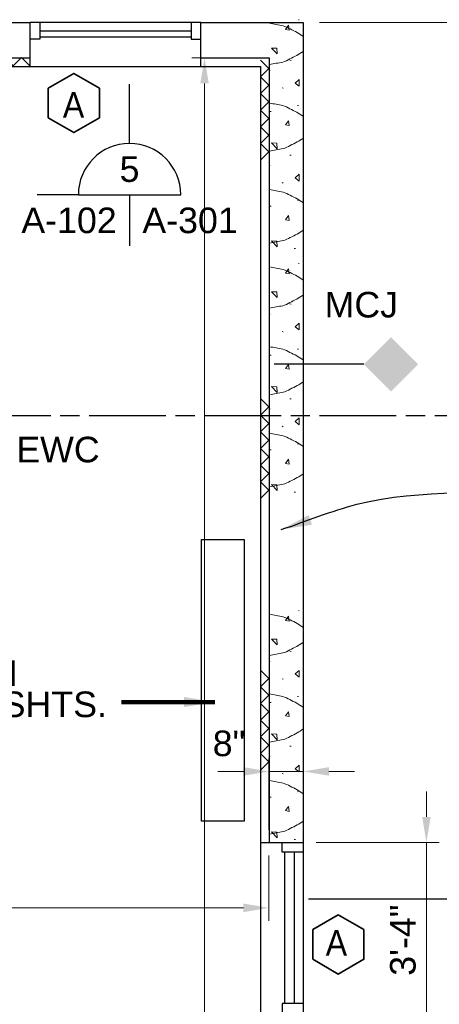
# Model space of a CAD drawing. Extents: x 394 to 1755, y 1847 to 2768.
# Tile 6 of 10: x 672 to 770, y 2255 to 2485. Entities that reach past the tile are written whole.
import ezdxf
from ezdxf.enums import TextEntityAlignment as Align

# ---------------------------------------------------------------- set-up
doc = ezdxf.new("R2010")
doc.units = 0
doc.header["$MEASUREMENT"] = 0
doc.linetypes.add('ACAD_ISO03W100', pattern=[360, 144, -216])
doc.linetypes.add('ACAD_ISO08W100', pattern=[36, 24, -3, 6, -3])
for name, color, linetype, lineweight in [('4', 7, 'Continuous', 18), ('A-Anno-Dims', 33, 'Continuous', 25), ('A-Anno-Patt', 152, 'Continuous', 18), ('A-Anno-Symb', 6, 'Continuous', 35), ('A-Anno-Text', 53, 'Continuous', 25), ('A-Glaz-Full', 1, 'Continuous', 25), ('A-Join-Ctrl', 1, 'ACAD_ISO03W100', 25), ('A-Wall-Cntr', 5, 'ACAD_ISO08W100', 18), ('A-Wall-Full-Intr', 3, 'Continuous', 25), ('A-Wall-Jamb', 1, 'Continuous', 25), ('od37a201$0$A-Anno-Text', 53, 'Continuous', 25), ('od38a1 plan$0$Level 1', 7, 'Continuous', 18)]:
    doc.layers.add(name, color=color, linetype=linetype, lineweight=lineweight)
doc.layers.add('52', color=7, linetype='Continuous')
doc.styles.add('notes', font='ARIAL.TTF')
doc.styles.add('od37a201$0$NOTES', font='ARIAL.TTF')
doc.styles.add('Style-Arial', font='ARIAL.TTF')
doc.styles.add('Text', font='ARIAL.TTF', dxfattribs={"height": 0.125})
doc.styles.add('Text_0', font='ARIAL.TTF')
doc.dimstyles.new('EARCH', dxfattribs={"dimtxt": 0.125, "dimasz": 0.125, "dimexe": 0.0625, "dimexo": 0.0625, "dimgap": 0.0625, "dimtad": 1, "dimdec": 4, "dimzin": 3, "dimdsep": 46, "dimlunit": 4, "dimtxsty": 'notes', "dimcen": 0, "dimclrd": 256, "dimclre": 256, "dimadec": 0, "dimazin": 0, "dimtfac": 0.75, "dimtdec": 4, "dimtmove": 1, "dimatfit": 3, "dimfxl": 0, "dimfrac": 1, "dimtolj": 1, "dimtzin": 3, "dimlwd": 18, "dimlwe": 18, "dimarcsym": 0})
doc.dimstyles.new('Std-Arch', dxfattribs={"dimtxt": 0.125, "dimasz": 0.15, "dimexe": 0.0625, "dimexo": 0.0625, "dimgap": 0.0625, "dimtad": 1, "dimdec": 4, "dimzin": 11, "dimdsep": 46, "dimlunit": 4, "dimtxsty": 'Text', "dimcen": 0.09, "dimclrd": 256, "dimclre": 256, "dimadec": 4, "dimazin": 3, "dimtfac": 1, "dimtdec": 4, "dimtofl": 0, "dimtmove": 1, "dimatfit": 3, "dimfxl": 0, "dimfrac": 2, "dimtzin": 11, "dimlwd": 18, "dimlwe": 18, "dimarcsym": 0})

# ---------------------------------------------------------------- blocks, each defined once
blk = doc.blocks.new('*D155')
at = {"layer": 'A-Anno-Dims', "lineweight": 18}
for p, q in [((730.55, 2289.76), (730.55, 2274.48)), ((578.58, 2281.72), (578.58, 2274.48)), ((584.58, 2277.48), (724.55, 2277.48))]:
    blk.add_line(p, q, dxfattribs=at)
blk.add_solid([(584.58, 2276.48), (578.58, 2277.48), (584.58, 2278.48)], dxfattribs=at)
at = {"layer": 'A-Anno-Dims', "lineweight": 18, "extrusion": (0, 0, -1)}
blk.add_solid([(-724.55, 2278.48), (-730.55, 2277.48), (-724.55, 2276.48)], dxfattribs=at)
at = {"layer": 'A-Anno-Dims', "linetype": 'Continuous', "lineweight": 18, "insert": (657.89, 2283.55), "char_height": 6, "attachment_point": 5, "style": 'notes'}
blk.add_mtext('12\'-8"', dxfattribs=at)
blk = doc.blocks.new('*D141')
at = {"layer": 'A-Anno-Dims', "lineweight": 18}
for p, q in [((730.55, 2295.76), (730.55, 2312.42)), ((738.58, 2288.67), (738.58, 2312.42)), ((718.55, 2309.42), (724.55, 2309.42)), ((730.55, 2309.42), (738.58, 2309.42)), ((744.58, 2309.42), (750.58, 2309.42))]:
    blk.add_line(p, q, dxfattribs=at)
at = {"layer": 'A-Anno-Dims', "lineweight": 18, "extrusion": (0, 0, -1)}
blk.add_solid([(-724.55, 2310.42), (-730.55, 2309.42), (-724.55, 2308.42)], dxfattribs=at)
at = {"layer": 'A-Anno-Dims', "lineweight": 18}
blk.add_solid([(744.58, 2308.42), (738.58, 2309.42), (744.58, 2310.42)], dxfattribs=at)
at = {"layer": 'A-Anno-Dims', "linetype": 'Continuous', "lineweight": 18, "style": 'notes'}
blk.add_text('8"', height=6, dxfattribs=at).set_placement((717.36, 2316), align=Align.MIDDLE_LEFT)
blk = doc.blocks.new('*D76')
at = {"layer": 'A-Anno-Dims', "lineweight": 18}
for p, q in [((768.65, 2304.76), (768.65, 2298.76)), ((742.79, 2292.76), (771.65, 2292.76)), ((768.65, 2292.76), (768.65, 2252.78)), ((745.79, 2252.78), (771.65, 2252.78)), ((768.65, 2246.78), (768.65, 2240.78))]:
    blk.add_line(p, q, dxfattribs=at)
blk.add_solid([(769.65, 2298.76), (768.65, 2292.76), (767.65, 2298.76)], dxfattribs=at)
at = {"layer": 'A-Anno-Dims', "lineweight": 18, "extrusion": (0, 0, -1)}
blk.add_solid([(-767.65, 2246.78), (-768.65, 2252.78), (-769.65, 2246.78)], dxfattribs=at)
at = {"layer": 'A-Anno-Dims', "linetype": 'Continuous', "style": 'notes'}
blk.add_text('3\'-4"', height=6, rotation=90, dxfattribs=at).set_placement((763.12, 2261.57), align=Align.MIDDLE_LEFT)
blk = doc.blocks.new('*D54')
at = {"layer": 'A-Anno-Dims', "lineweight": 18}
for p, q in [((728.76, 2476.52), (713.64, 2476.52)), ((716.64, 1994.87), (716.64, 2470.52)), ((728.76, 1988.87), (713.64, 1988.87))]:
    blk.add_line(p, q, dxfattribs=at)
at = {"layer": 'A-Anno-Dims'}
for points in [[(715.64, 2470.52), (717.64, 2470.52), (716.64, 2476.52)], [(715.64, 1994.87), (717.64, 1994.87), (716.64, 1988.87)]]:
    blk.add_solid(points, dxfattribs=at)
at = {"layer": 'A-Anno-Dims', "insert": (710.58, 2232.7), "char_height": 6, "attachment_point": 5, "rotation": 90, "style": 'notes'}
blk.add_mtext("\\A1;40'-8'", dxfattribs=at)
blk = doc.blocks.new('*D55')
at = {"layer": 'A-Anno-Dims', "lineweight": 18}
for p, q in [((742.35, 2484.75), (817.5, 2484.75)), ((814.5, 1986.78), (814.5, 2478.75)), ((742.79, 1980.78), (817.5, 1980.78))]:
    blk.add_line(p, q, dxfattribs=at)
at = {"layer": 'A-Anno-Dims'}
for points in [[(813.5, 2478.75), (815.5, 2478.75), (814.5, 2484.75)], [(813.5, 1986.78), (815.5, 1986.78), (814.5, 1980.78)]]:
    blk.add_solid(points, dxfattribs=at)
at = {"layer": 'A-Anno-Dims', "insert": (808.44, 2350.6), "char_height": 6, "attachment_point": 5, "rotation": 90, "style": 'notes'}
blk.add_mtext('\\A1;42\'-0"', dxfattribs=at)
blk = doc.blocks.new('8CMU')
for p, q in [((10.05, 7.7), (10.05, 7.98)), ((19.64, 7.89), (19.56, 8.09)), ((32.25, 7.7), (32.25, 7.98)), ((41.84, 7.89), (41.76, 8.09)), ((15.5, 4.89), (15.6, 5.11)), ((37.69, 4.89), (37.81, 5.11)), ((21.99, 3), (22.03, 3.27)), ((44.2, 3), (44.24, 3.27)), ((0.14, 2.01), (0.18, 2.29)), ((11.45, 1.29), (11.47, 1.49)), ((33.64, 1.29), (33.67, 1.49)), ((53.72, 1.09), (53.74, 1.3))]:
    blk.add_line(p, q)
for points, knots in [([(1.38, 8.09), (1.59, 7.02), (1.8, 5.95), (2.01, 4.88), (2.13, 4.28), (2.46, 3.75), (2.73, 3.2), (3.27, 2.13), (3.82, 1.09), (4.49, 0.09)], [0, 0, 0, 0, 0.377497, 0.377497, 0.377497, 0.58782, 0.58782, 0.58782, 1, 1, 1, 1]), ([(13.98, 8.09), (13.77, 7.02), (13.56, 5.95), (13.35, 4.88), (13.23, 4.28), (12.9, 3.75), (12.63, 3.2), (12.09, 2.13), (11.54, 1.09), (10.87, 0.09)], [0, 0, 0, 0, 0.377499, 0.377499, 0.377499, 0.587821, 0.587821, 0.587821, 1, 1, 1, 1]), ([(22.93, 8.09), (23.14, 7.02), (23.35, 5.95), (23.56, 4.88), (23.68, 4.28), (24.01, 3.75), (24.28, 3.2), (24.82, 2.13), (25.37, 1.09), (26.04, 0.09)], [0, 0, 0, 0, 0.377499, 0.377499, 0.377499, 0.587821, 0.587821, 0.587821, 1, 1, 1, 1]), ([(34.23, 8.09), (34.03, 7.05), (33.82, 6), (33.62, 4.96), (33.5, 4.36), (33.17, 3.83), (32.9, 3.28), (32.36, 2.21), (31.81, 1.17), (31.14, 0.17)], [0, 0, 0, 0, 0.371607, 0.371607, 0.371607, 0.58392, 0.58392, 0.58392, 1, 1, 1, 1]), ([(43.22, 8.09), (43.42, 7.05), (43.63, 6), (43.83, 4.96), (43.95, 4.36), (44.28, 3.83), (44.55, 3.28), (45.09, 2.21), (45.64, 1.17), (46.31, 0.17)], [0, 0, 0, 0, 0.371609, 0.371609, 0.371609, 0.583921, 0.583921, 0.583921, 1, 1, 1, 1]), ([(52.92, 8.09), (52.71, 7.02), (52.5, 5.95), (52.29, 4.88), (52.17, 4.28), (51.85, 3.75), (51.57, 3.2), (51.04, 2.13), (50.48, 1.09), (49.82, 0.09)], [0, 0, 0, 0, 0.377497, 0.377497, 0.377497, 0.58782, 0.58782, 0.58782, 1, 1, 1, 1])]:
    blk.add_open_spline(points, degree=3, knots=knots)
for points in [[(1.87, 6.35), (1.94, 7.6), (0.55, 6.25)], [(24.84, 6.35), (24.9, 7.6), (23.52, 6.25)], [(47.04, 6.35), (47.1, 7.6), (45.72, 6.25)], [(6.73, 3.49), (7.86, 3.64), (6.91, 4.28)], [(28.93, 3.49), (30.06, 3.64), (29.11, 4.28)], [(51.29, 3.49), (52.43, 3.64), (51.47, 4.28)], [(15.96, 1.09), (16.71, 2.09), (17.56, 1.13)], [(38.16, 1.09), (38.91, 2.09), (39.76, 1.13)]]:
    blk.add_3dface(points)
blk = doc.blocks.new('stud')
at = {"layer": '52'}
for p, q in [((0, 0), (150, 150)), ((300, 0), (150, 150)), ((300, 0), (450, 150)), ((600, 0), (450, 150)), ((600, 0), (750, 150)), ((900, 0), (750, 150)), ((900, 0), (1050, 150)), ((1200, 0), (1050, 150)), ((1200, 0), (1350, 150)), ((1500, 0), (1350, 150)), ((1500, 0), (1650, 150)), ((1800, 0), (1650, 150))]:
    blk.add_line(p, q, dxfattribs=at)
blk = doc.blocks.new('od37a201$0$cutsymb')
for p, q in [((-0.25, 0), (0.25, 0)), ((0, 0), (0, -0.25))]:
    blk.add_line(p, q)
blk.add_arc((0, 0), 0.25, 0, 180)
at = {"lineweight": 35, "style": 'od37a201$0$NOTES'}
blk.add_attdef('DETAIL', text='', height=0.125, dxfattribs=at).set_placement((0, 0.125), align=Align.MIDDLE_CENTER)
blk.add_attdef('CUTON', text='', height=0.125, dxfattribs=at).set_placement((-0.0625, -0.125), align=Align.MIDDLE_RIGHT)
blk.add_attdef('FOUNDON', text='', height=0.125, dxfattribs=at).set_placement((0.0625, -0.125), align=Align.MIDDLE_LEFT)
blk = doc.blocks.new('MCJ')
blk.add_line((-21, 0), (0, 0))
at = {"extrusion": (0, 0, -1)}
blk.add_solid([(27.36, -6.366), (20.997, 0.003), (33.723, -0.009), (27.36, 6.36)], dxfattribs=at)

msp = doc.modelspace()

# ---------------------------------------------------------------- linework, layer by layer
at = {"layer": '4', "color": 113, "linetype": 'Continuous', "lineweight": 25}
msp.add_3dface([(724.72344, 2297.74904), (714.72344, 2297.74904), (714.72344, 2363.75756), (724.72344, 2363.75756)], dxfattribs=at)
at = {"layer": 'A-Anno-Symb', "flags": 128}
for points in [[(678.79545, 2462.47963), (678.79545, 2469.40513), (684.79301, 2472.86788), (690.79045, 2469.40513), (690.79045, 2462.47963), (684.79301, 2459.01688)], [(740.80325, 2265.45489), (740.80325, 2272.38039), (746.80081, 2275.84314), (752.79825, 2272.38039), (752.79825, 2265.45489), (746.80081, 2261.99214)]]:
    msp.add_lwpolyline(points, close=True, dxfattribs=at)
at = {"layer": 'A-Glaz-Full'}
for p, q in [((714.58261, 2484.75233), (674.58261, 2484.75233)), ((676.84146, 2482.80151), (712.32376, 2482.80151)), ((676.84146, 2481.40513), (712.32376, 2481.40513)), ((738.58261, 2292.75895), (738.58261, 2252.78009)), ((734.16758, 2290.5001), (734.16758, 2255.05948)), ((736.44697, 2290.5001), (736.44697, 2255.05948))]:
    msp.add_line(p, q, dxfattribs=at)
at = {"layer": 'A-Wall-Cntr', "lineweight": 25, "ltscale": 0.75}
msp.add_line((445.38746, 2392.77639), (1312.45073, 2392.77639), dxfattribs=at)
at = {"layer": 'A-Wall-Full-Intr'}
for p, q in [((714.58261, 2484.75233), (738.58261, 2484.75233)), ((738.58261, 2484.75233), (738.58261, 2292.75895)), ((578.31475, 2476.5178), (674.58261, 2476.5178)), ((714.58261, 2476.5178), (730.55342, 2476.5178)), ((730.55342, 2476.5178), (730.55342, 2292.75895)), ((656.31475, 2474.5178), (728.55342, 2474.5178)), ((728.55342, 2474.5178), (728.55342, 1990.87334)), ((1265.09702, 2279.536), (739.78573, 2279.536))]:
    msp.add_line(p, q, dxfattribs=at)
at = {"layer": 'A-Wall-Jamb'}
for p, q in [((674.58261, 2474.5178), (674.58261, 2484.75233)), ((676.84146, 2484.75233), (676.84146, 2480.91229)), ((712.32376, 2484.75233), (712.32376, 2480.91229)), ((714.58261, 2474.5178), (714.58261, 2484.75233)), ((676.84146, 2480.91229), (674.58261, 2480.91229)), ((712.32376, 2480.91229), (714.58261, 2480.91229)), ((728.55342, 2292.75895), (738.58261, 2292.75895)), ((733.61314, 2290.5001), (733.61314, 2292.75895)), ((738.58261, 2290.5001), (733.61314, 2290.5001)), ((738.58261, 2255.05948), (733.61314, 2255.05948)), ((733.61314, 2255.05948), (733.61314, 2252.78009))]:
    msp.add_line(p, q, dxfattribs=at)
at = {"layer": 'od37a201$0$A-Anno-Text'}
for p, q in [((697.86349, 2456.4611), (697.86349, 2470.32454)), ((685.86349, 2444.4611), (676.2082, 2444.4611))]:
    msp.add_line(p, q, dxfattribs=at)
at = {"layer": 'od37a201$0$A-Anno-Text', "flags": 128}
msp.add_lwpolyline([(697.86349, 2460.75083, 0, 0, 0), (697.86349, 2463.15083, 4.5, 0, 0), (697.86349, 2470.65083, 0, -4.5, 0)], format="xyseb", dxfattribs=at)
at = {"layer": 'od38a1 plan$0$Level 1', "color": 3, "linetype": 'Continuous', "lineweight": 25}
msp.add_line((658.31954, 2484.75233), (674.58261, 2484.75233), dxfattribs=at)

# ---------------------------------------------------------------- block references
at = {"layer": 'A-Anno-Patt', "rotation": 90}
for p in [(738.73853, 2431.70381), (738.73853, 2374.65201), (738.73853, 2293.33263)]:
    msp.add_blockref('8CMU', p, dxfattribs=at)
at = {"layer": 'A-Anno-Patt', "xscale": 0.013, "yscale": 0.013, "zscale": 0.013}
msp.add_blockref('stud', (651.1132, 2474.63629), dxfattribs=at)
at = {"layer": 'A-Anno-Patt', "xscale": 0.013, "yscale": 0.013, "zscale": 0.013, "rotation": 270}
for p in [(728.55342, 2475.95265), (728.55342, 2396.72685), (728.55342, 2333.14299)]:
    msp.add_blockref('stud', p, dxfattribs=at)
at = {"layer": 'A-Join-Ctrl', "linetype": 'Continuous', "rotation": 180}
msp.add_blockref('MCJ', (731.78573, 2404.75233), dxfattribs=at)
at = {"layer": 'od37a201$0$A-Anno-Text', "xscale": 48, "yscale": 48, "zscale": 48}
msp.add_blockref('od37a201$0$cutsymb', (697.86349, 2444.4611), dxfattribs=at).add_auto_attribs({'DETAIL': '5', 'CUTON': 'A-102', 'FOUNDON': 'A-301'})

# ---------------------------------------------------------------- texts
at = {"layer": 'A-Anno-Text', "style": 'notes', "width": 0.9}
for p in [(685.78985, 2465.49118), (747.39642, 2269.26285)]:
    msp.add_text('A ', height=6, dxfattribs=at).set_placement(p, align=Align.MIDDLE_CENTER)
at = {"layer": 'A-Anno-Text', "style": 'notes'}
for s, p in [('MCJ', (743.58343, 2421.71545)), ('EWC', (671.3104, 2387.7965))]:
    msp.add_text(s, height=6, dxfattribs=at).set_placement(p, align=Align.TOP_LEFT)
at = {"layer": 'A-Anno-Text', "insert": (610.15472, 2335.45366), "char_height": 6, "attachment_point": 1, "line_spacing_factor": 0.731627, "style": 'notes'}
msp.add_mtext('ELEC. TRENCH\\PSEE STRUCT. SHTS.', dxfattribs=at)

# ---------------------------------------------------------------- dimensions: what is measured, and where the dimension line sits
at = {"layer": 'A-Anno-Dims', "lineweight": 18}
dim = msp.add_linear_dim(base=(814.50158, 2484.75233), p1=(739.78573, 1980.78255), p2=(739.3545, 2484.75233), angle=90, dimstyle='EARCH', override={"dimscale": 48}, dxfattribs=at)
dim.commit()
dim.dimension.update_dxf_attribs({"geometry": '*D55', "text_midpoint": (814.50158, 2351.50335), "dimtype": 160})
dim = msp.add_linear_dim(base=(715.44082, 2476.5178), p1=(730.55342, 1988.87334), p2=(730.55342, 2476.5178), angle=90, text="40'-8'", dimstyle='EARCH', override={"dimscale": 48, "dimtad": 0}, dxfattribs=at)
dim.commit()
dim.dimension.update_dxf_attribs({"geometry": '*D54', "text_midpoint": (709.37738, 2232.69557), "dimtype": 160, "insert": (-1.20312, 0)})
dim = msp.add_linear_dim(base=(738.58261, 2309.41867), p1=(730.55342, 2292.75895), p2=(738.58261, 2285.66849), dimstyle='EARCH', override={"dimscale": 48, "dimtad": 0}, dxfattribs=at)
dim.commit()
dim.dimension.update_dxf_attribs({"geometry": '*D141', "text_midpoint": (721.17802, 2315.9954), "dimtype": 160})
dim = msp.add_linear_dim(base=(767.45045, 2252.78009), p1=(738.58261, 2292.75895), p2=(741.58261, 2252.78009), angle=270, dimstyle='EARCH', override={"dimscale": 48, "dimtad": 0}, dxfattribs=at)
dim.commit()
dim.dimension.update_dxf_attribs({"geometry": '*D76', "text_midpoint": (761.91539, 2272.91107), "dimtype": 160, "insert": (-1.20312, 0)})
dim = msp.add_linear_dim(base=(730.55342, 2277.48418), p1=(578.58171, 2284.72259), p2=(730.55342, 2292.75895), text='12\'-8"', dimstyle='EARCH', override={"dimscale": 48, "dimtad": 0}, dxfattribs=at)
dim.commit()
dim.dimension.update_dxf_attribs({"geometry": '*D155', "text_midpoint": (657.88788, 2283.54966), "dimtype": 160})

# ---------------------------------------------------------------- leaders
at = {"layer": 'A-Anno-Text', "lineweight": 13, "path_type": 1, "annotation_type": 0, "has_hookline": 1, "hookline_direction": 0, "text_width": 114.6997}
msp.add_leader([(733.41812, 2366.05604), (751.15808, 2371.97215), (798.32396, 2375.23621)], dimstyle='Std-Arch', override={"dimtxt": 6, "dimasz": 7.2, "dimgap": 3, "dimtad": 0, "dimtxsty": 'Text_0', "dimclrd": 0, "dimlwd": 65534}, dxfattribs=at)
at = {"layer": 'A-Anno-Text', "lineweight": 18}
msp.add_leader([(717.85121, 2325.67653), (695.94113, 2325.67653)], dimstyle='Std-Arch', override={"dimtxt": 6, "dimasz": 7.2, "dimgap": 3, "dimtxsty": 'Style-Arial', "dimclrd": 0, "dimlwd": 65534}, dxfattribs=at)

doc.saveas('drawing.dxf')
